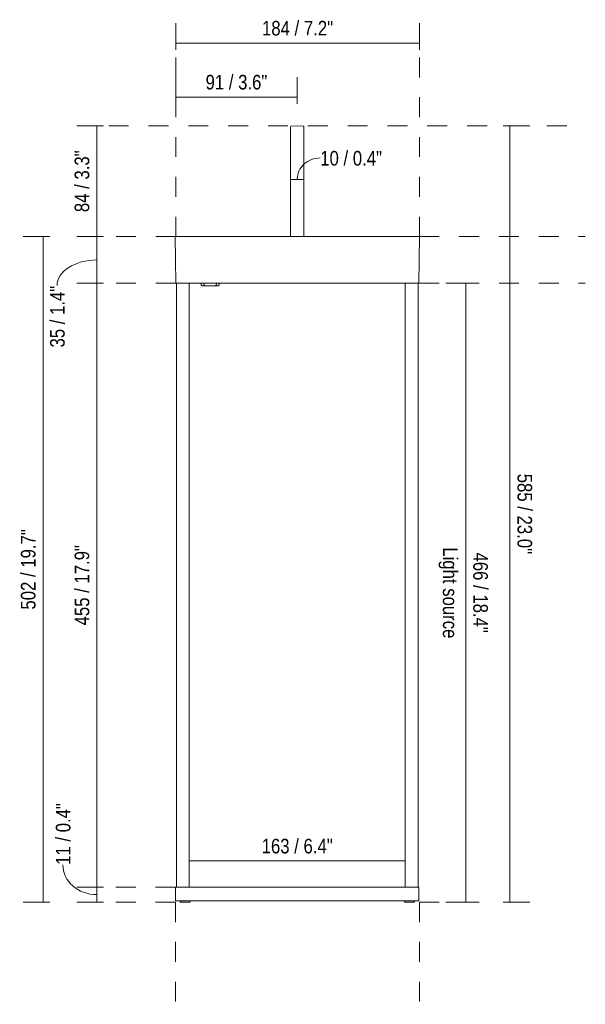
# Model space of a CAD drawing. Header units: millimetres. Extents: x -6801 to -5300, y -77 to 6746.
# Tile 1 of 4: x -6801 to -6375, y -77 to 665. Entities that reach past the tile are written whole.
import ezdxf

# ---------------------------------------------------------------- set-up
doc = ezdxf.new("R2010")
doc.units = ezdxf.units.MM
doc.linetypes.add('Dash', pattern=[30, 15, -15])
doc.linetypes.add('Hidden', pattern=[35.71875, 23.8125, -11.90625])
doc.layers.add('A-ANNO-DIMS', color=7, linetype='Dash', lineweight=9, true_color=0xd2d2d2)
doc.layers.add('A-ANNO-DIMS-5', color=7, linetype='Continuous', lineweight=9)
doc.layers.add('E-LITE-EQPM', color=7, linetype='Continuous', lineweight=20)
doc.styles.add('Arial Narrow', font='ARIALN.TTF', dxfattribs={"height": 11})
doc.dimstyles.new('FARO_-_2_2mm_Arial_Narrow_mm_Inch_Left', dxfattribs={"dimscale": 304.8, "dimtxt": 11.257741, "dimasz": 0, "dimexe": 0.049213, "dimexo": 0.0625, "dimgap": 0.008202, "dimtad": 1, "dimdec": 0, "dimzin": 0, "dimdsep": 46, "dimtxsty": 'Arial Narrow', "dimblk1": 'NONE', "dimblk2": 'NONE', "dimsah": 1, "dimcen": 0.09, "dimadec": 0, "dimazin": 0, "dimtfac": 1, "dimtdec": 4, "dimtix": 1, "dimtmove": 0, "dimatfit": 3, "dimfxl": 0.016404, "dimfxlon": 1, "dimtvp": 1, "dimtolj": 1, "dimtzin": 0, "dimarcsym": 2})
doc.dimstyles.new('FARO_-_2_2mm_Arial_Narrow_mm_Inch_Left_1', dxfattribs={"dimscale": 304.8, "dimtxt": 11.257741, "dimasz": 0, "dimexe": 0.049213, "dimexo": 0.0625, "dimgap": 0.008202, "dimtad": 1, "dimdec": 0, "dimzin": 0, "dimdsep": 46, "dimtxsty": 'Arial Narrow', "dimblk1": 'NONE', "dimblk2": 'NONE', "dimsah": 1, "dimcen": 0.09, "dimadec": 0, "dimazin": 0, "dimtfac": 1, "dimtdec": 4, "dimtix": 1, "dimtmove": 1, "dimatfit": 3, "dimfxl": 0.016404, "dimfxlon": 1, "dimtvp": 1, "dimtolj": 1, "dimtzin": 0, "dimarcsym": 2})
doc.dimstyles.new('FARO_-_2_2mm_Arial_Narrow_mm_Inch_Left_2', dxfattribs={"dimscale": 304.8, "dimtxt": 11.257741, "dimasz": 0, "dimexe": 0.049213, "dimexo": 0.0625, "dimgap": 0.008202, "dimtad": 1, "dimdec": 0, "dimzin": 0, "dimdsep": 46, "dimtxsty": 'Arial Narrow', "dimblk1": 'NONE', "dimblk2": 'NONE', "dimsah": 1, "dimcen": 0.09, "dimadec": 0, "dimazin": 0, "dimtfac": 1, "dimtdec": 4, "dimtix": 1, "dimtmove": 0, "dimatfit": 3, "dimfxl": 0.016404, "dimfxlon": 1, "dimtvp": 1, "dimtolj": 1, "dimtzin": 0, "dimarcsym": 2})
doc.dimstyles.new('FARO_-_2_2mm_Arial_Narrow_mm_Inch_Right', dxfattribs={"dimscale": 304.8, "dimtxt": 11.257741, "dimasz": 0, "dimexe": 0.049213, "dimexo": 0.0625, "dimgap": 0.008202, "dimtad": 1, "dimdec": 0, "dimzin": 0, "dimdsep": 46, "dimtxsty": 'Arial Narrow', "dimblk1": 'NONE', "dimblk2": 'NONE', "dimsah": 1, "dimcen": 0.09, "dimadec": 0, "dimazin": 0, "dimtfac": 1, "dimtdec": 4, "dimtix": 1, "dimtmove": 0, "dimatfit": 3, "dimfxl": 0.016404, "dimfxlon": 1, "dimtvp": 1, "dimtolj": 1, "dimtzin": 0, "dimarcsym": 2})

# ---------------------------------------------------------------- blocks, each defined once
blk = doc.blocks.new('71912_ 71913 KASP_h - 71912 KASP Black portable beacon lamp H30-524025-Alzado_PDF')
at = {"layer": 'E-LITE-EQPM'}
for p, q in [((-6596.71, 584.27), (-6596.71, 501.5)), ((-6591.71, 585.03), (-6596.21, 584.8)), ((-6587.21, 584.8), (-6591.71, 585.03)), ((-6586.71, 501.5), (-6586.71, 584.27)), ((-6683.73, 501.5), (-6683.23, 466.3)), ((-6683.73, 501.5), (-6683.23, 501.5)), ((-6683.23, 501.5), (-6500.19, 501.5)), ((-6500.19, 466.3), (-6499.69, 501.5)), ((-6500.19, 501.5), (-6499.69, 501.5)), ((-6682.69, 466.3), (-6683.23, 466.3)), ((-6682.71, 466.3), (-6682.71, 11.3)), ((-6500.72, 466.3), (-6682.69, 466.3)), ((-6673.11, 11.3), (-6673.11, 466.3)), ((-6664.19, 466.3), (-6664.19, 465.84)), ((-6661.98, 466.3), (-6661.98, 465.79)), ((-6652.61, 465.79), (-6652.61, 466.3)), ((-6650.4, 465.84), (-6650.4, 466.3)), ((-6510.31, 466.3), (-6510.31, 11.3)), ((-6500.19, 466.3), (-6500.72, 466.3)), ((-6500.71, 11.3), (-6500.71, 466.3)), ((-6683.39, 11.3), (-6683.39, 1)), ((-6683.39, 11.3), (-6682.87, 11.3)), ((-6682.87, 11.3), (-6500.55, 11.3)), ((-6500.55, 11.3), (-6500.03, 11.3)), ((-6500.03, 1), (-6500.03, 11.3)), ((-6682.87, 1), (-6683.39, 1)), ((-6500.55, 1), (-6682.87, 1)), ((-6680.02, 1), (-6680.02, 0)), ((-6672.42, 0), (-6680.02, 0)), ((-6672.42, 0), (-6672.42, 1)), ((-6510.99, 1), (-6510.99, 0)), ((-6503.39, 0), (-6510.99, 0)), ((-6503.39, 0), (-6503.39, 1)), ((-6500.03, 1), (-6500.55, 1))]:
    blk.add_line(p, q, dxfattribs=at)
at = {"layer": 'E-LITE-EQPM', "flags": 128}
for points in [[(-6662.65, 464.3), (-6662.71, 464.3), (-6662.77, 464.3), (-6662.83, 464.31), (-6662.89, 464.32), (-6662.95, 464.33), (-6663.01, 464.34), (-6663.07, 464.36), (-6663.13, 464.38), (-6663.19, 464.4), (-6663.25, 464.42), (-6663.3, 464.45), (-6663.36, 464.47), (-6663.41, 464.5), (-6663.47, 464.54), (-6663.52, 464.57), (-6663.57, 464.61), (-6663.62, 464.64), (-6663.66, 464.68), (-6663.71, 464.72), (-6663.75, 464.77), (-6663.8, 464.81), (-6663.84, 464.86), (-6663.87, 464.91), (-6663.91, 464.96), (-6663.95, 465.01), (-6663.98, 465.06), (-6664.01, 465.12), (-6664.04, 465.17), (-6664.06, 465.23), (-6664.09, 465.28), (-6664.11, 465.34), (-6664.13, 465.4), (-6664.14, 465.46), (-6664.16, 465.52), (-6664.17, 465.58), (-6664.18, 465.64), (-6664.18, 465.7), (-6664.19, 465.76), (-6664.19, 465.83), (-6664.19, 465.84)], [(-6660.38, 464.3), (-6660.49, 464.3), (-6660.66, 464.3), (-6660.82, 464.3), (-6660.98, 464.3), (-6661.13, 464.3), (-6661.28, 464.3), (-6661.42, 464.3), (-6661.55, 464.3), (-6661.68, 464.3), (-6661.8, 464.3), (-6661.91, 464.3), (-6662.02, 464.3), (-6662.11, 464.3), (-6662.2, 464.3), (-6662.28, 464.3), (-6662.36, 464.3), (-6662.42, 464.3), (-6662.48, 464.3), (-6662.53, 464.3), (-6662.57, 464.3), (-6662.6, 464.3), (-6662.63, 464.3), (-6662.64, 464.3), (-6662.65, 464.3), (-6662.65, 464.3)], [(-6662.65, 464.3), (-6662.64, 464.3), (-6662.63, 464.3), (-6662.61, 464.3), (-6662.58, 464.3), (-6662.54, 464.3), (-6662.49, 464.3), (-6662.44, 464.3), (-6662.38, 464.3), (-6662.3, 464.3), (-6662.23, 464.3), (-6662.14, 464.3), (-6662.04, 464.3), (-6661.94, 464.3), (-6661.83, 464.3), (-6661.71, 464.3), (-6661.59, 464.3), (-6661.46, 464.3), (-6661.32, 464.3), (-6661.17, 464.3), (-6661.02, 464.3), (-6660.87, 464.3), (-6660.7, 464.3), (-6660.54, 464.3), (-6660.38, 464.3)], [(-6660.49, 464.3), (-6660.55, 464.3), (-6660.61, 464.3), (-6660.67, 464.31), (-6660.73, 464.32), (-6660.78, 464.33), (-6660.84, 464.34), (-6660.9, 464.36), (-6660.96, 464.38), (-6661.01, 464.4), (-6661.07, 464.42), (-6661.12, 464.44), (-6661.18, 464.47), (-6661.23, 464.5), (-6661.28, 464.53), (-6661.33, 464.56), (-6661.38, 464.6), (-6661.43, 464.63), (-6661.47, 464.67), (-6661.52, 464.71), (-6661.56, 464.75), (-6661.6, 464.8), (-6661.64, 464.84), (-6661.68, 464.89), (-6661.71, 464.94), (-6661.74, 464.99), (-6661.78, 465.04), (-6661.8, 465.09), (-6661.83, 465.14), (-6661.86, 465.2), (-6661.88, 465.25), (-6661.9, 465.31), (-6661.92, 465.37), (-6661.93, 465.42), (-6661.95, 465.48), (-6661.96, 465.54), (-6661.97, 465.6), (-6661.97, 465.66), (-6661.98, 465.72), (-6661.98, 465.78), (-6661.98, 465.79)], [(-6660.37, 464.3), (-6660.34, 464.3), (-6660.3, 464.3), (-6660.25, 464.3), (-6660.2, 464.3), (-6660.14, 464.3), (-6660.09, 464.3), (-6660.02, 464.3), (-6659.95, 464.3), (-6659.88, 464.3), (-6659.8, 464.3), (-6659.72, 464.3), (-6659.64, 464.3), (-6659.55, 464.3), (-6659.46, 464.3), (-6659.36, 464.3), (-6659.26, 464.3), (-6659.16, 464.3), (-6659.05, 464.3), (-6658.95, 464.3), (-6658.83, 464.3), (-6658.72, 464.3), (-6658.61, 464.3), (-6658.49, 464.3), (-6658.37, 464.3), (-6658.25, 464.3), (-6658.13, 464.3), (-6658, 464.3), (-6657.88, 464.3), (-6657.75, 464.3), (-6657.62, 464.3), (-6657.5, 464.3), (-6657.37, 464.3), (-6657.29, 464.3)], [(-6657.29, 464.3), (-6657.17, 464.3), (-6657.04, 464.3), (-6656.91, 464.3), (-6656.78, 464.3), (-6656.66, 464.3), (-6656.53, 464.3), (-6656.41, 464.3), (-6656.29, 464.3), (-6656.17, 464.3), (-6656.05, 464.3), (-6655.93, 464.3), (-6655.82, 464.3), (-6655.71, 464.3), (-6655.6, 464.3), (-6655.49, 464.3), (-6655.39, 464.3), (-6655.29, 464.3), (-6655.19, 464.3), (-6655.09, 464.3), (-6655, 464.3), (-6654.92, 464.3), (-6654.83, 464.3), (-6654.75, 464.3), (-6654.68, 464.3), (-6654.61, 464.3), (-6654.54, 464.3), (-6654.48, 464.3), (-6654.42, 464.3), (-6654.37, 464.3), (-6654.32, 464.3), (-6654.27, 464.3), (-6654.23, 464.3), (-6654.2, 464.3), (-6654.17, 464.3), (-6654.15, 464.3), (-6654.13, 464.3), (-6654.11, 464.3), (-6654.1, 464.3), (-6654.1, 464.3), (-6654.1, 464.3)], [(-6654.1, 464.3), (-6654.1, 464.3), (-6654.11, 464.3), (-6654.12, 464.3), (-6654.14, 464.3), (-6654.16, 464.3), (-6654.19, 464.3), (-6654.22, 464.3), (-6654.26, 464.3), (-6654.3, 464.3), (-6654.35, 464.3), (-6654.4, 464.3), (-6654.46, 464.3), (-6654.52, 464.3), (-6654.59, 464.3), (-6654.66, 464.3), (-6654.73, 464.3), (-6654.81, 464.3), (-6654.89, 464.3), (-6654.98, 464.3), (-6655.07, 464.3), (-6655.16, 464.3), (-6655.21, 464.3)], [(-6654.24, 464.3), (-6654.1, 464.3), (-6653.93, 464.3), (-6653.76, 464.3), (-6653.6, 464.3), (-6653.45, 464.3), (-6653.31, 464.3), (-6653.17, 464.3), (-6653.03, 464.3), (-6652.91, 464.3), (-6652.79, 464.3), (-6652.68, 464.3), (-6652.57, 464.3), (-6652.47, 464.3), (-6652.38, 464.3), (-6652.3, 464.3), (-6652.23, 464.3), (-6652.16, 464.3), (-6652.11, 464.3), (-6652.06, 464.3), (-6652.02, 464.3), (-6651.99, 464.3), (-6651.96, 464.3), (-6651.95, 464.3), (-6651.94, 464.3), (-6651.94, 464.3)], [(-6651.94, 464.3), (-6651.94, 464.3), (-6651.96, 464.3), (-6651.98, 464.3), (-6652.01, 464.3), (-6652.05, 464.3), (-6652.09, 464.3), (-6652.15, 464.3), (-6652.21, 464.3), (-6652.28, 464.3), (-6652.36, 464.3), (-6652.45, 464.3), (-6652.54, 464.3), (-6652.65, 464.3), (-6652.76, 464.3), (-6652.87, 464.3), (-6653, 464.3), (-6653.13, 464.3), (-6653.27, 464.3), (-6653.41, 464.3), (-6653.56, 464.3), (-6653.72, 464.3), (-6653.88, 464.3), (-6654.05, 464.3), (-6654.22, 464.3)], [(-6652.61, 465.79), (-6652.61, 465.73), (-6652.61, 465.67), (-6652.62, 465.62), (-6652.63, 465.56), (-6652.64, 465.5), (-6652.65, 465.44), (-6652.66, 465.38), (-6652.68, 465.32), (-6652.7, 465.27), (-6652.72, 465.21), (-6652.75, 465.16), (-6652.77, 465.1), (-6652.8, 465.05), (-6652.83, 465), (-6652.87, 464.95), (-6652.9, 464.9), (-6652.94, 464.85), (-6652.98, 464.81), (-6653.02, 464.76), (-6653.06, 464.72), (-6653.1, 464.68), (-6653.15, 464.64), (-6653.19, 464.61), (-6653.24, 464.57), (-6653.29, 464.54), (-6653.34, 464.51), (-6653.4, 464.48), (-6653.45, 464.45), (-6653.5, 464.42), (-6653.56, 464.4), (-6653.61, 464.38), (-6653.67, 464.36), (-6653.73, 464.35), (-6653.79, 464.33), (-6653.85, 464.32), (-6653.91, 464.31), (-6653.96, 464.31), (-6654.02, 464.3), (-6654.08, 464.3), (-6654.1, 464.3)], [(-6650.4, 465.84), (-6650.4, 465.78), (-6650.4, 465.72), (-6650.41, 465.66), (-6650.42, 465.6), (-6650.43, 465.54), (-6650.44, 465.48), (-6650.46, 465.42), (-6650.48, 465.36), (-6650.5, 465.3), (-6650.52, 465.24), (-6650.54, 465.19), (-6650.57, 465.13), (-6650.6, 465.08), (-6650.63, 465.02), (-6650.67, 464.97), (-6650.7, 464.92), (-6650.74, 464.87), (-6650.78, 464.83), (-6650.82, 464.78), (-6650.86, 464.74), (-6650.91, 464.69), (-6650.96, 464.65), (-6651.01, 464.62), (-6651.05, 464.58), (-6651.11, 464.54), (-6651.16, 464.51), (-6651.21, 464.48), (-6651.27, 464.45), (-6651.32, 464.43), (-6651.38, 464.4), (-6651.44, 464.38), (-6651.5, 464.36), (-6651.56, 464.35), (-6651.62, 464.33), (-6651.68, 464.32), (-6651.74, 464.31), (-6651.8, 464.31), (-6651.86, 464.3), (-6651.92, 464.3), (-6651.94, 464.3)]]:
    blk.add_lwpolyline(points, dxfattribs=at)
at = {"layer": 'E-LITE-EQPM'}
for centre, start, end in [((-6596.18, 584.27), 93.00037, 180.00037), ((-6587.23, 584.27), 0, 87)]:
    blk.add_arc(centre, 0.526, start, end, dxfattribs=at)
for points in [[(-6596.6, 584.59), (-6596.58, 584.62), (-6596.54, 584.67), (-6596.42, 584.75), (-6596.3, 584.79), (-6596.21, 584.8)], [(-6586.81, 584.59), (-6586.83, 584.62), (-6586.88, 584.67), (-6586.99, 584.75), (-6587.12, 584.79), (-6587.21, 584.8)]]:
    blk.add_open_spline(points, degree=3, knots=[0.55, 0.55, 0.55, 0.55, 0.7, 0.825, 1, 1, 1, 1], dxfattribs=at)
for points in [[(-6596.21, 584.8), (-6596.28, 584.79), (-6596.41, 584.76), (-6596.49, 584.7), (-6596.53, 584.67)], [(-6587.21, 584.8), (-6587.13, 584.79), (-6587, 584.76), (-6586.92, 584.7), (-6586.89, 584.67)]]:
    blk.add_open_spline(points, degree=3, dxfattribs=at)
blk = doc.blocks.new('DIMBLOCK1-Alzado_PDF')
at = {"layer": 'A-ANNO-DIMS-5', "color": 251, "true_color": 0x5b5b5b, "transparency": 16777216}
for p, q in [((-6673.11, 26.02), (-6673.11, 46.02)), ((-6510.31, 26.02), (-6510.31, 46.02)), ((-6673.11, 31.02), (-6510.31, 31.02)), ((-6673.11, 31.02), (-6673.11, 26.02)), ((-6510.31, 31.02), (-6510.31, 26.02))]:
    blk.add_line(p, q, dxfattribs=at)
at = {"layer": 'A-ANNO-DIMS-5', "color": 0, "transparency": 16777216, "insert": (-6618.51, 47.73), "char_height": 11, "width": 64.3299, "attachment_point": 1, "line_spacing_factor": 0.974696, "style": 'Arial Narrow'}
blk.add_mtext('163 / 6.4"', dxfattribs=at)
blk = doc.blocks.new('_None')
blk = doc.blocks.new('DIMBLOCK2-Alzado_PDF')
at = {"layer": 'A-ANNO-DIMS-5', "color": 251, "true_color": 0x5b5b5b, "transparency": 16777216}
for p, q in [((-6737.68, 585.03), (-6757.68, 585.03)), ((-6742.68, 585.03), (-6742.68, 501.5)), ((-6742.68, 585.03), (-6737.68, 585.03)), ((-6737.68, 501.5), (-6757.68, 501.5)), ((-6742.68, 501.5), (-6737.68, 501.5))]:
    blk.add_line(p, q, dxfattribs=at)
at = {"layer": 'A-ANNO-DIMS-5', "color": 0, "transparency": 16777216, "insert": (-6759.4, 519.95), "char_height": 11, "width": 55.9671, "attachment_point": 1, "rotation": 90, "line_spacing_factor": 0.974696, "style": 'Arial Narrow'}
blk.add_mtext('84 / 3.3"', dxfattribs=at)
blk = doc.blocks.new('DIMBLOCK3-Alzado_PDF')
at = {"layer": 'A-ANNO-DIMS-5', "color": 251, "true_color": 0x5b5b5b, "transparency": 16777216}
for p, q in [((-6737.68, 501.5), (-6757.68, 501.5)), ((-6742.68, 501.5), (-6742.68, 466.3)), ((-6742.68, 501.5), (-6737.68, 501.5)), ((-6737.68, 466.3), (-6757.68, 466.3)), ((-6742.68, 466.3), (-6737.68, 466.3))]:
    blk.add_line(p, q, dxfattribs=at)
blk.add_ellipse((-6742.68, 464.58), major_axis=(-29.97, 0), ratio=0.644702, start_param=4.712389, end_param=6.283185, dxfattribs=at)
at = {"layer": 'A-ANNO-DIMS-5', "color": 0, "transparency": 16777216, "insert": (-6777.93, 417.94), "char_height": 11, "width": 55.9671, "attachment_point": 1, "rotation": 90, "line_spacing_factor": 0.974696, "style": 'Arial Narrow'}
blk.add_mtext('35 / 1.4"', dxfattribs=at)
blk = doc.blocks.new('DIMBLOCK4-Alzado_PDF')
at = {"layer": 'A-ANNO-DIMS-5', "color": 251, "true_color": 0x5b5b5b, "transparency": 16777216}
for p, q in [((-6737.68, 466.3), (-6757.68, 466.3)), ((-6742.68, 466.3), (-6742.68, 11.3)), ((-6742.68, 466.3), (-6737.68, 466.3)), ((-6737.68, 11.3), (-6757.68, 11.3)), ((-6742.68, 11.3), (-6737.68, 11.3))]:
    blk.add_line(p, q, dxfattribs=at)
at = {"layer": 'A-ANNO-DIMS-5', "color": 0, "transparency": 16777216, "insert": (-6759.4, 208.51), "char_height": 11, "width": 72.6928, "attachment_point": 1, "rotation": 90, "line_spacing_factor": 0.974696, "style": 'Arial Narrow'}
blk.add_mtext('455 / 17.9"', dxfattribs=at)
blk = doc.blocks.new('DIMBLOCK5-Alzado_PDF')
at = {"layer": 'A-ANNO-DIMS-5', "color": 251, "true_color": 0x5b5b5b, "transparency": 16777216}
for p, q in [((-6737.68, 11.3), (-6757.68, 11.3)), ((-6742.68, 11.3), (-6742.68, 0)), ((-6742.68, 11.3), (-6737.68, 11.3)), ((-6737.68, 0), (-6757.68, 0)), ((-6742.68, 0), (-6737.68, 0))]:
    blk.add_line(p, q, dxfattribs=at)
blk.add_ellipse((-6742.68, 28.1), major_axis=(-25.58, 0), ratio=0.877409, start_param=0, end_param=1.570796, dxfattribs=at)
at = {"layer": 'A-ANNO-DIMS-5', "color": 0, "transparency": 16777216, "insert": (-6773.55, 28.1), "char_height": 11, "width": 55.9671, "attachment_point": 1, "rotation": 90, "line_spacing_factor": 0.974696, "style": 'Arial Narrow'}
blk.add_mtext('11 / 0.4"', dxfattribs=at)
blk = doc.blocks.new('DIMBLOCK6-Alzado_PDF')
at = {"layer": 'A-ANNO-DIMS-5', "color": 251, "true_color": 0x5b5b5b, "transparency": 16777216}
for p, q in [((-6683.2, 647.12), (-6683.2, 662.32)), ((-6499.69, 647.12), (-6499.69, 662.32)), ((-6683.2, 647.32), (-6499.69, 647.32)), ((-6683.2, 647.32), (-6683.2, 642.32)), ((-6499.69, 647.32), (-6499.69, 642.32))]:
    blk.add_line(p, q, dxfattribs=at)
at = {"layer": 'A-ANNO-DIMS-5', "color": 0, "transparency": 16777216, "insert": (-6618.25, 664.04), "char_height": 11, "width": 64.3299, "attachment_point": 1, "line_spacing_factor": 0.974696, "style": 'Arial Narrow'}
blk.add_mtext('184 / 7.2"', dxfattribs=at)
blk = doc.blocks.new('DIMBLOCK7-Alzado_PDF')
at = {"layer": 'A-ANNO-DIMS-5', "color": 251, "true_color": 0x5b5b5b, "transparency": 16777216}
for p, q in [((-6683.2, 606.46), (-6683.2, 621.66)), ((-6591.71, 601.66), (-6591.71, 621.66)), ((-6683.2, 606.66), (-6591.71, 606.66)), ((-6683.2, 606.66), (-6683.2, 601.66))]:
    blk.add_line(p, q, dxfattribs=at)
at = {"layer": 'A-ANNO-DIMS-5', "color": 251, "linetype": 'Hidden', "true_color": 0x5b5b5b, "transparency": 16777216}
blk.add_line((-6591.71, 606.66), (-6591.71, 601.66), dxfattribs=at)
at = {"layer": 'A-ANNO-DIMS-5', "color": 0, "transparency": 16777216, "insert": (-6660.77, 623.38), "char_height": 11, "width": 55.9671, "attachment_point": 1, "line_spacing_factor": 0.974696, "style": 'Arial Narrow'}
blk.add_mtext('91 / 3.6"', dxfattribs=at)
blk = doc.blocks.new('DIMBLOCK8-Alzado_PDF')
at = {"layer": 'A-ANNO-DIMS-5', "color": 251, "true_color": 0x5b5b5b, "transparency": 16777216}
for p, q in [((-6596.71, 544.43), (-6596.71, 559.63)), ((-6586.71, 549.63), (-6586.71, 529.63)), ((-6586.71, 544.63), (-6586.71, 549.63)), ((-6596.71, 544.63), (-6586.71, 544.63)), ((-6596.71, 544.63), (-6596.71, 539.63))]:
    blk.add_line(p, q, dxfattribs=at)
blk.add_ellipse((-6574.37, 544.63), major_axis=(17.34, 0), ratio=0.931078, start_param=1.570796, end_param=3.141593, dxfattribs=at)
at = {"layer": 'A-ANNO-DIMS-5', "color": 0, "transparency": 16777216, "insert": (-6574.37, 566.05), "char_height": 11, "width": 55.9671, "attachment_point": 1, "rotation": 0.00037, "line_spacing_factor": 0.974696, "style": 'Arial Narrow'}
blk.add_mtext('10 / 0.4"', dxfattribs=at)
blk = doc.blocks.new('DIMBLOCK9-Alzado_PDF')
at = {"layer": 'A-ANNO-DIMS-5', "color": 251, "true_color": 0x5b5b5b, "transparency": 16777216}
for p, q in [((-6778.16, 501.5), (-6798.16, 501.5)), ((-6783.16, 501.5), (-6783.16, 0)), ((-6783.16, 501.5), (-6778.16, 501.5)), ((-6778.16, 0), (-6798.16, 0)), ((-6783.16, 0), (-6778.16, 0))]:
    blk.add_line(p, q, dxfattribs=at)
at = {"layer": 'A-ANNO-DIMS-5', "color": 0, "transparency": 16777216, "insert": (-6799.88, 220.46), "char_height": 11, "width": 72.6928, "attachment_point": 1, "rotation": 90, "line_spacing_factor": 0.974696, "style": 'Arial Narrow'}
blk.add_mtext('502 / 19.7"', dxfattribs=at)
blk = doc.blocks.new('DIMBLOCK10-Alzado_PDF')
at = {"layer": 'A-ANNO-DIMS-5', "color": 251, "true_color": 0x5b5b5b, "transparency": 16777216}
for p, q in [((-6431.49, 585.03), (-6436.49, 585.03)), ((-6431.69, 585.03), (-6416.49, 585.03)), ((-6431.49, 585.03), (-6431.49, 0)), ((-6436.49, 0), (-6416.49, 0)), ((-6431.49, 0), (-6436.49, 0))]:
    blk.add_line(p, q, dxfattribs=at)
at = {"layer": 'A-ANNO-DIMS-5', "color": 0, "transparency": 16777216, "insert": (-6414.77, 322.81), "char_height": 11, "width": 72.6928, "attachment_point": 1, "rotation": 270, "line_spacing_factor": 0.974696, "style": 'Arial Narrow'}
blk.add_mtext('585 / 23.0"', dxfattribs=at)
blk = doc.blocks.new('DIMBLOCK11-Alzado_PDF')
at = {"layer": 'A-ANNO-DIMS-5', "color": 251, "true_color": 0x5b5b5b, "transparency": 16777216}
for p, q in [((-6464.6, 466.3), (-6479.8, 466.3)), ((-6464.8, 0), (-6464.8, 466.3)), ((-6464.8, 466.3), (-6459.8, 466.3)), ((-6464.6, 0), (-6479.8, 0)), ((-6464.8, 0), (-6459.8, 0))]:
    blk.add_line(p, q, dxfattribs=at)
at = {"layer": 'A-ANNO-DIMS-5', "color": 0, "transparency": 16777216, "char_height": 11, "attachment_point": 1, "rotation": 270, "line_spacing_factor": 0.974696, "style": 'Arial Narrow'}
for s, insert, width in [('Light source', (-6470.95, 267.37), 82.1279), ('466 / 18.4"', (-6448.08, 263.44), 72.6928)]:
    blk.add_mtext(s, dxfattribs=dict(at, insert=insert, width=width))

msp = doc.modelspace()

# ---------------------------------------------------------------- linework, layer by layer
at = {"layer": 'A-ANNO-DIMS'}
for p, q in [((-6683.2, 501.5), (-6683.2, 661.5)), ((-6499.69, 501.5), (-6499.69, 661.5)), ((-6598.71, 585.03), (-6738.71, 585.03)), ((-6583.71, 585.03), (-6374.69, 585.03)), ((-6683.2, 501.5), (-6738.71, 501.5)), ((-6499.69, 501.5), (-6374.69, 501.5)), ((-6683.23, 466.3), (-6738.71, 466.3)), ((-6499.69, 466.3), (-6374.69, 466.3)), ((-6673.11, 11.3), (-6673.11, 16.3)), ((-6510.31, 11.3), (-6510.31, 21.3)), ((-6683.39, 11.3), (-6738.71, 11.3)), ((-6683.39, 0), (-6738.71, 0)), ((-6683.39, 0), (-6683.39, -77)), ((-6499.69, 0), (-6499.69, -77)), ((-6499.69, 0), (-6444.71, 0))]:
    msp.add_line(p, q, dxfattribs=at)

# ---------------------------------------------------------------- block references
at = {"layer": 'E-LITE-EQPM'}
msp.add_blockref('71912_ 71913 KASP_h - 71912 KASP Black portable beacon lamp H30-524025-Alzado_PDF', (0, 0), dxfattribs=at)

# ---------------------------------------------------------------- dimensions: what is measured, and where the dimension line sits
at = {"layer": 'A-ANNO-DIMS', "color": 251, "linetype": 'Continuous', "true_color": 0x5b5b5b}
for base, p1, p2, dimstyle, override, picture, middle in [((-6499.69, 647.32), (-6683.2, 642.32), (-6499.69, 642.32), 'FARO_-_2_2mm_Arial_Narrow_mm_Inch_Left', {"dimpost": '<>', "dimfxl": 183.511244}, 'DIMBLOCK6-Alzado_PDF', (-6591.44, 656.94)), ((-6591.71, 606.66), (-6683.2, 601.66), (-6591.71, 601.66), 'FARO_-_2_2mm_Arial_Narrow_mm_Inch_Left_2', {"dimpost": '<>', "dimfxl": 91.489009}, 'DIMBLOCK7-Alzado_PDF', (-6637.45, 616.28)), ((-6510.31, 31.02), (-6673.11, 26.02), (-6510.31, 26.02), 'FARO_-_2_2mm_Arial_Narrow_mm_Inch_Left', {"dimpost": '<>', "dimfxl": 162.8}, 'DIMBLOCK1-Alzado_PDF', (-6591.71, 40.64))]:
    dim = msp.add_linear_dim(base=base, p1=p1, p2=p2, dimstyle=dimstyle, override=override, dxfattribs=at)
    dim.commit()
    dim.dimension.update_dxf_attribs({"geometry": picture, "text_midpoint": middle})
for base, p1, p2, dimstyle, override, picture, middle in [((-6742.68, 501.5), (-6737.68, 585.03), (-6737.68, 501.5), 'FARO_-_2_2mm_Arial_Narrow_mm_Inch_Left', {"dimpost": '<>', "dimfxl": 83.534285}, 'DIMBLOCK2-Alzado_PDF', (-6752.3, 543.27)), ((-6431.49, 0), (-6436.49, 585.03), (-6436.49, 0), 'FARO_-_2_2mm_Arial_Narrow_mm_Inch_Right', {"dimtad": 4, "dimpost": '<>', "dimfxl": 585.034285}, 'DIMBLOCK10-Alzado_PDF', (-6421.87, 292.52)), ((-6783.15967337, 0), (-6778.15967337, 501.5), (-6778.15967337, 0), 'FARO_-_2_2mm_Arial_Narrow_mm_Inch_Left', {"dimpost": '<>', "dimfxl": 501.5}, 'DIMBLOCK9-Alzado_PDF', (-6792.78041011, 250.75)), ((-6742.68, 11.3), (-6737.68, 466.3), (-6737.68, 11.3), 'FARO_-_2_2mm_Arial_Narrow_mm_Inch_Left', {"dimpost": '<>', "dimfxl": 454.999973}, 'DIMBLOCK4-Alzado_PDF', (-6752.3, 238.8))]:
    dim = msp.add_linear_dim(base=base, p1=p1, p2=p2, angle=90, dimstyle=dimstyle, override=override, dxfattribs=at)
    dim.commit()
    dim.dimension.update_dxf_attribs({"geometry": picture, "text_midpoint": middle})
dim = msp.add_linear_dim(base=(-6586.71, 544.63), p1=(-6596.71, 539.63), p2=(-6586.71, 549.63), angle=0.00037, dimstyle='FARO_-_2_2mm_Arial_Narrow_mm_Inch_Left_1', override={"dimpost": '<>', "dimfxl": 14.142346}, dxfattribs=at)
dim.commit()
dim.dimension.update_dxf_attribs({"geometry": 'DIMBLOCK8-Alzado_PDF', "text_midpoint": (-6546.39, 558.72), "dimtype": 160})
for base, p1, p2, override, picture, middle in [((-6742.68, 466.3), (-6737.68, 501.5), (-6737.68, 466.3), {"dimpost": '<>', "dimfxl": 35.200027}, 'DIMBLOCK3-Alzado_PDF', (-6770.59, 445.93)), ((-6742.68, 0), (-6737.68, 11.3), (-6737.68, 0), {"dimpost": '<>', "dimfxl": 11.3}, 'DIMBLOCK5-Alzado_PDF', (-6766.21, 56.08))]:
    dim = msp.add_linear_dim(base=base, p1=p1, p2=p2, angle=90, dimstyle='FARO_-_2_2mm_Arial_Narrow_mm_Inch_Left_1', override=override, dxfattribs=at)
    dim.commit()
    dim.dimension.update_dxf_attribs({"geometry": picture, "text_midpoint": middle, "dimtype": 160, "text_rotation": 90})
dim = msp.add_linear_dim(base=(-6464.8, 466.3), p1=(-6459.8, 0), p2=(-6459.8, 466.3), angle=90, text='<>\\XLight source', dimstyle='FARO_-_2_2mm_Arial_Narrow_mm_Inch_Right', override={"dimtad": 4, "dimpost": '<>', "dimfxl": 466.299973}, dxfattribs=at)
dim.commit()
dim.dimension.update_dxf_attribs({"geometry": 'DIMBLOCK11-Alzado_PDF', "text_midpoint": (-6464.8, 233.15)})

doc.saveas('drawing.dxf')
